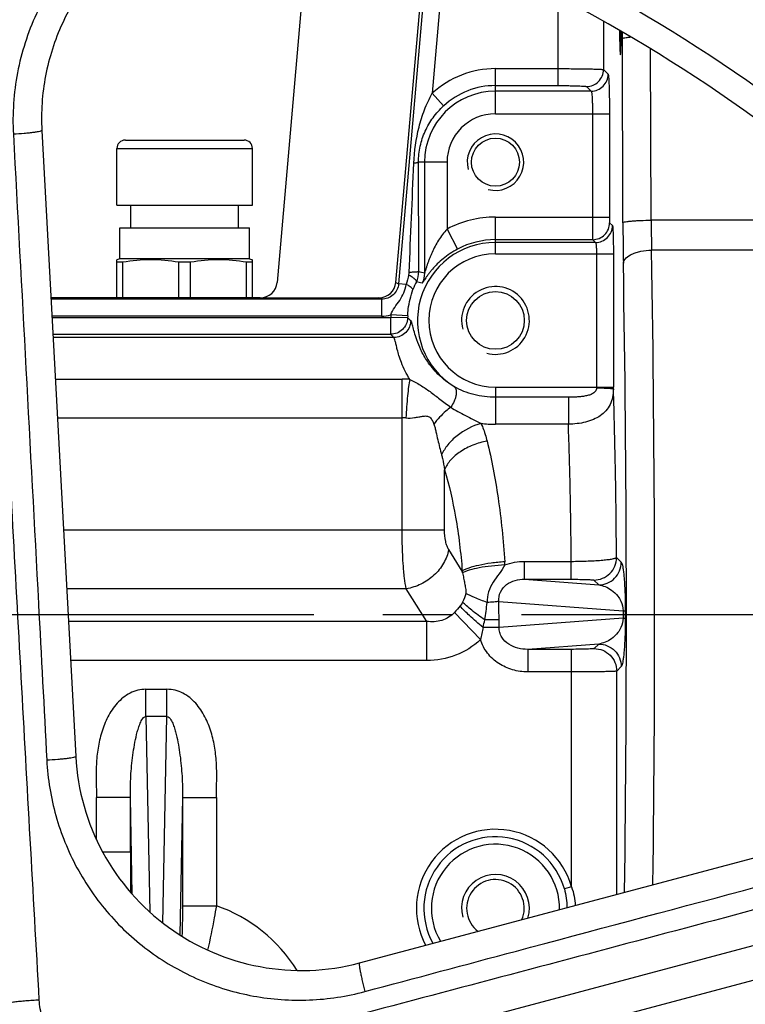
# Model space of a CAD drawing. Header units: millimetres. Extents: x 0 to 1189, y 0 to 841.
# Tile 35 of 68: x 537 to 588, y 424 to 493. Entities that reach past the tile are written whole.
import ezdxf

# ---------------------------------------------------------------- set-up
doc = ezdxf.new("R2010")
doc.units = ezdxf.units.MM
doc.header["$LTSCALE"] = 65.395
doc.linetypes.add('CENTER', pattern=[0.6, 0.375, -0.075, 0.075, -0.075])
doc.layers.get('0').update_dxf_attribs({"linetype": 'CONTINUOUS'})
doc.layers.add('3_ALL_AXES', color=7, linetype='CONTINUOUS')
doc.layers.add('LAY0001', color=7, linetype='CONTINUOUS')
doc.styles.get("Standard").update_dxf_attribs({"font": 'arial.ttf'})
doc.dimstyles.new('DIMSTYLE_4', dxfattribs={"dimtxt": 3, "dimasz": 3, "dimexe": 2, "dimexo": 1.5, "dimgap": 0.75, "dimtad": 1, "dimdec": 1, "dimlfac": 2.5, "dimdsep": 46, "dimtxsty": 'Standard', "dimblk": '_FILLED', "dimblk1": '_FILLED', "dimblk2": '_FILLED', "dimcen": 0.09, "dimadec": 1, "dimazin": 2, "dimtp": 0.8, "dimtm": 0.8, "dimtfac": 1, "dimtdec": 1, "dimtofl": 0, "dimtmove": 0, "dimatfit": 3, "dimldrblk": '_FILLED', "dimfxl": 0, "dimtolj": 1, "dimarcsym": 0})

# ---------------------------------------------------------------- blocks, each defined once
blk = doc.blocks.new('_FILLED')
at = {"color": 0, "linetype": 'ByBlock'}
blk.add_solid([(0, 0), (-1, 0.25), (-1, -0.25)], dxfattribs=at)
blk = doc.blocks.new('*D12')
at = {"color": 2, "linetype": 'Continuous'}
for p, q in [((704.574, 569.679), (376.741, 569.679)), ((378.741, 569.679), (378.741, 483.679)), ((378.741, 397.679), (378.741, 483.679)), ((501.79, 397.679), (376.741, 397.679))]:
    blk.add_line(p, q, dxfattribs=at)
at = {"color": 2, "linetype": 'Continuous', "xscale": 3, "yscale": 3, "zscale": 3}
for p, rotation in [((378.741, 569.679), 90), ((378.741, 397.679), 270)]:
    blk.add_blockref('_FILLED', p, dxfattribs=dict(at, rotation=rotation))
at = {"color": 2, "linetype": 'Continuous', "insert": (374.991, 483.679), "char_height": 3, "width": 6.99257, "attachment_point": 2, "rotation": 90, "line_spacing_factor": 0.9}
blk.add_mtext('430', dxfattribs=at)
blk = doc.blocks.new('*D13')
at = {"color": 2, "linetype": 'Continuous'}
for p, q in [((704.574, 569.679), (365.421, 569.679)), ((367.421, 569.679), (367.421, 450.479)), ((367.421, 331.279), (367.421, 450.479)), ((474.874, 331.279), (365.421, 331.279))]:
    blk.add_line(p, q, dxfattribs=at)
at = {"color": 2, "linetype": 'Continuous', "xscale": 3, "yscale": 3, "zscale": 3}
for p, rotation in [((367.421, 569.679), 90), ((367.421, 331.279), 270)]:
    blk.add_blockref('_FILLED', p, dxfattribs=dict(at, rotation=rotation))
at = {"color": 2, "linetype": 'Continuous', "insert": (363.671, 450.479), "char_height": 3, "width": 6.99257, "attachment_point": 2, "rotation": 90, "line_spacing_factor": 0.9}
blk.add_mtext('596', dxfattribs=at)
blk = doc.blocks.new('*D15')
at = {"color": 2, "linetype": 'Continuous'}
for p, q in [((524.674, 420.562), (524.674, 591.679)), ((757.874, 524.064), (757.874, 591.679)), ((524.674, 589.679), (641.274, 589.679)), ((757.874, 589.679), (641.274, 589.679))]:
    blk.add_line(p, q, dxfattribs=at)
at = {"color": 2, "linetype": 'Continuous', "xscale": 3, "yscale": 3, "zscale": 3, "rotation": 180}
blk.add_blockref('_FILLED', (524.674, 589.679), dxfattribs=at)
at = {"color": 2, "linetype": 'Continuous', "xscale": 3, "yscale": 3, "zscale": 3}
blk.add_blockref('_FILLED', (757.874, 589.679), dxfattribs=at)
at = {"color": 2, "linetype": 'Continuous', "insert": (641.274, 593.429), "char_height": 3, "width": 6.99257, "attachment_point": 2, "line_spacing_factor": 0.9}
blk.add_mtext('583', dxfattribs=at)

msp = doc.modelspace()

# ---------------------------------------------------------------- linework, layer by layer
at = {"color": 7, "linetype": 'Continuous'}
for p, q in [((563.621, 474.774), (565.442, 495.585)), ((556.977, 494.845), (555.221, 474.775)), ((538.564, 485.522), (540.959, 441.22)), ((544.474, 484.839), (552.874, 484.839)), ((543.874, 473.68), (543.874, 476.371)), ((544.294, 473.68), (544.294, 476.196)), ((548.253, 473.68), (548.253, 476.196)), ((549.094, 473.68), (549.094, 476.196)), ((553.053, 473.68), (553.053, 476.196)), ((553.474, 473.68), (553.474, 476.371)), ((554.027, 473.682), (539.204, 473.682)), ((539.204, 473.68), (562.426, 473.68)), ((634.338, 439.921), (545.944, 416.392)), ((561.051, 426.622), (603.925, 438.035))]:
    msp.add_line(p, q, dxfattribs=at)
at = {"color": 9, "linetype": 'Continuous'}
for p, q in [((565.643, 495.568), (563.815, 474.673)), ((566.835, 495.463), (566.196, 488.154)), ((575.123, 488.699), (575.123, 494.969)), ((578.321, 493.251), (578.321, 489.831)), ((579.697, 478.995), (579.657, 492.02)), ((581.696, 479.17), (581.659, 491.291)), ((570.674, 488.304), (570.674, 489.898)), ((570.674, 489.898), (575.123, 489.898)), ((578.321, 489.831), (578.648, 489.503)), ((570.674, 488.699), (575.123, 488.699)), ((577.122, 488.631), (577.449, 488.304)), ((567.007, 487.27), (566.196, 488.154)), ((577.449, 488.304), (570.674, 488.304)), ((570.674, 486.705), (578.743, 486.705)), ((577.543, 486.705), (577.543, 479.395)), ((578.743, 486.705), (578.743, 479.395)), ((543.874, 484.239), (553.474, 484.239)), ((565.648, 483.279), (565.228, 483.279)), ((565.648, 483.279), (565.648, 475.431)), ((567.247, 483.279), (567.247, 478.544)), ((570.674, 476.798), (570.674, 479.395)), ((570.674, 479.395), (578.743, 479.395)), ((578.756, 478.996), (578.955, 478.797)), ((567.247, 478.544), (567.996, 477.131)), ((577.557, 477.796), (570.674, 477.796)), ((577.755, 477.598), (570.674, 477.598)), ((577.557, 477.796), (577.755, 477.598)), ((570.674, 476.798), (579.022, 476.798)), ((577.823, 476.798), (577.823, 467.359)), ((579.022, 476.798), (579.022, 467.359)), ((563.621, 474.774), (563.815, 474.673)), ((564.36, 474.625), (563.815, 474.673)), ((562.617, 473.581), (539.21, 473.581)), ((562.617, 473.581), (562.426, 473.68)), ((562.617, 473.581), (562.617, 472.382)), ((562.617, 472.382), (539.274, 472.382)), ((564.462, 472.407), (563.265, 472.471)), ((539.279, 472.298), (563.258, 472.298)), ((563.258, 471.099), (563.258, 472.298)), ((564.456, 472.263), (563.258, 472.298)), ((539.344, 471.099), (563.258, 471.099)), ((563.476, 470.877), (539.356, 470.877)), ((539.515, 467.926), (564.065, 467.926)), ((564.065, 457.25), (564.065, 467.926)), ((570.674, 467.359), (570.674, 464.739)), ((570.674, 467.359), (579.022, 467.359)), ((575.833, 466.644), (570.674, 466.644)), ((575.833, 466.644), (575.833, 464.739)), ((539.663, 465.2), (564.065, 465.2)), ((575.833, 464.739), (570.674, 464.739)), ((567.072, 457.25), (567.072, 461.517)), ((567.072, 457.25), (540.092, 457.25)), ((568.321, 454.346), (567.363, 455.865)), ((572.737, 453.766), (572.737, 455.033)), ((572.737, 455.033), (576.041, 455.033)), ((576.041, 453.766), (576.041, 455.033)), ((579.242, 455.309), (579.579, 454.972)), ((572.737, 453.766), (576.041, 453.766)), ((572.737, 453.766), (577.98, 453.373)), ((577.643, 453.71), (577.98, 453.373)), ((564.356, 453.093), (540.317, 453.093)), ((565.812, 450.784), (564.356, 453.093)), ((570.908, 452.195), (579.712, 451.536)), ((579.712, 451.536), (579.712, 451.022)), ((579.712, 451.536), (579.861, 451.536)), ((579.861, 451.536), (579.861, 451.022)), ((565.812, 450.784), (540.442, 450.784)), ((565.812, 448.013), (565.812, 450.784)), ((569.61, 449.494), (567.776, 451.421)), ((570.926, 450.89), (569.916, 450.89)), ((579.712, 451.022), (570.926, 450.364)), ((570.926, 450.364), (570.926, 450.89)), ((579.712, 451.022), (579.861, 451.022)), ((570.926, 450.364), (569.792, 450.364)), ((577.98, 449.185), (572.955, 448.808)), ((572.955, 448.808), (572.955, 447.209)), ((576.059, 448.808), (572.955, 448.808)), ((576.059, 432.001), (576.059, 448.808)), ((577.98, 449.185), (577.658, 448.862)), ((565.812, 448.013), (540.592, 448.013)), ((579.579, 447.586), (579.257, 447.263)), ((576.059, 447.209), (572.955, 447.209)), ((579.257, 431.468), (579.257, 447.263)), ((545.93, 444.051), (545.93, 445.979)), ((545.93, 445.979), (547.417, 445.979)), ((547.417, 444.051), (547.417, 445.979)), ((545.93, 444.051), (546.196, 430.225)), ((547.417, 444.051), (545.93, 444.051)), ((547.136, 429.438), (547.417, 444.051)), ((542.432, 435.334), (542.432, 438.326)), ((544.83, 438.326), (542.432, 438.326)), ((544.962, 431.473), (544.83, 438.326)), ((544.83, 434.448), (544.83, 438.326)), ((548.517, 438.326), (548.33, 428.598)), ((548.517, 438.326), (548.517, 430.67)), ((548.517, 438.326), (550.916, 438.326)), ((550.916, 438.326), (550.916, 430.67)), ((636.024, 437.926), (545.226, 413.757)), ((544.83, 434.448), (542.876, 434.448)), ((548.517, 430.67), (550.916, 430.67))]:
    msp.add_line(p, q, dxfattribs=at)
at = {"color": 7, "linetype": 'Continuous'}
for radius in [130.8, 122.8]:
    msp.add_circle((524.674, 397.679), radius, dxfattribs=at)
at = {"color": 9, "linetype": 'Continuous'}
for centre, radius, start, end in [((524.674, 397.679), 122.038, 35.79432, 85.01418), ((524.674, 397.679), 118.371, 35.60525, 85.76137), ((524.674, 397.679), 111.441, 36.60814, 71.39186), ((440.403, 491.596), 139.255, 0.17448, 0.36467), ((570.674, 483.279), 6.619, 90, 132.57046), ((570.674, 483.279), 5.42, 90, 132.57046), ((570.674, 472.079), 7.317, 90, 117.92395), ((763.918, 479.447), 184.222, 180.14057, 181.03429), ((681.733, 479.503), 100.037, 180.19082, 181.40358), ((570.674, 472.079), 5.519, 90, 237.96579), ((570.674, 472.079), 5.718, 90, 117.92395), ((570.674, 472.079), 4.72, 90, 270), ((-982.624, 451.138), 1564.564, 359.304618, 0.949057), ((-873.134, 451.157), 1453.075, 359.229344, 0.984434), ((577.16, 471.654), 13.141, 163.87709, 166.93319), ((550.201, 410.686), 66.563, 76.58083, 76.93703), ((570.645, 472.04), 6.22, 153.43149, 159.069), ((553.957, 435.147), 41.205, 73.7667, 74.33705), ((562.615, 474.8), 2.418, 270.03397, 285.58471), ((570.674, 472.079), 7.419, 176.97242, 178.30738), ((570.674, 472.079), 6.22, 176.97242, 178.30738), ((574.808, 484.238), 15.829, 229.15939, 230.19761), ((578.198, 485.603), 20.823, 224.15046, 225.00571), ((564.066, 459.226), 8.7, 86.43569, 90.00606), ((568.681, 467.359), 9.142, 359.68388, 0.00006), ((521.877, 467.359), 57.145, 359.87362, 0.00007), ((564.065, 462.601), 2.6, 84.01838, 89.99961), ((570.669, 474.743), 10.004, 264.16895, 270.02893), ((559.884, 454.268), 11.467, 2.54961, 3.6833), ((561.993, 453.01), 6.467, 10.79751, 11.93017), ((524.669, 450.89), 46.257, 359.99946, 1.61675), ((558.132, 453.057), 11.982, 349.57787, 355.53073), ((559.03, 453.201), 11.129, 345.23337, 348.01452), ((881.945, 434.437), 337.115, 179.99812, 180.48046), ((547.301, 420.306), 10.976, 31.80513, 70.77148)]:
    msp.add_arc(centre, radius, start, end, dxfattribs=at)
at = {"color": 7, "linetype": 'Continuous'}
for centre, radius, start, end in [((524.674, 397.679), 109.6, 36.60814, 71.39186), ((544.474, 484.239), 0.6, 90, 180), ((552.874, 484.239), 0.6, 0, 90), ((544.084, 472.278), 3.923, 86.93089, 93.06911), ((548.674, 460.535), 15.667, 90.00138, 91.53807), ((548.673, 460.535), 15.667, 88.46193, 89.99862), ((553.264, 472.278), 3.923, 86.93089, 93.06911), ((556.936, 442.084), 16, 183.09428, 284.90572)]:
    msp.add_arc(centre, radius, start, end, dxfattribs=at)
at = {"color": 2, "linetype": 'Continuous'}
for centre, radius, start in [((570.674, 483.279), 2, 255), ((570.674, 472.079), 2.4, 255), ((570.674, 430.479), 2.4, 343.46443)]:
    msp.add_arc(centre, radius, start, 195, dxfattribs=at)
at = {"color": 7, "linetype": 'Continuous'}
for centre, major_axis, ratio, start_param, end_param in [((554.023, 474.884), (0.941, -0.752), 0.996493, -0.895079, 0.585119), ((562.423, 474.881), (-1.068, 0.555), 0.997149, 2.051587, 3.532939)]:
    msp.add_ellipse(centre, major_axis=major_axis, ratio=ratio, start_param=start_param, end_param=end_param, dxfattribs=at)
at = {"color": 9, "linetype": 'Continuous'}
for points, knots in [([(538.382, 423.99), (537.95, 431.595), (537.106, 446.806), (535.441, 477.224), (534.202, 500.036), (533.377, 515.244)], [0, 0, 0, 0, 0.250069, 0.500064, 1, 1, 1, 1]), ([(560.234, 503.294), (558.85, 503.76), (555.957, 504.355), (551.54, 504.168), (547.3, 502.92), (543.489, 500.685), (540.333, 497.6), (538.014, 493.846), (536.666, 489.648), (536.468, 486.71), (536.546, 485.257)], [0, 0, 0, 0, 0.125203, 0.250374, 0.375485, 0.50052, 0.625472, 0.75035, 0.875181, 1, 1, 1, 1]), ([(579.657, 492.02), (579.66, 492.027), (579.677, 492.04), (579.732, 492.064), (579.845, 492.09), (580.026, 492.117), (580.168, 492.132), (580.249, 492.139)], [0, 0, 0, 0, 0.036995, 0.097517, 0.297623, 0.60152, 1, 1, 1, 1]), ([(575.123, 489.898), (575.327, 489.898), (575.726, 489.897), (576.307, 489.894), (576.845, 489.888), (577.319, 489.88), (577.666, 489.871), (577.9, 489.863), (578.038, 489.857), (578.148, 489.851), (578.232, 489.846), (578.286, 489.838), (578.314, 489.835), (578.321, 489.831)], [0, 0, 0, 0, 0.190821, 0.374622, 0.54466, 0.694687, 0.819203, 0.870427, 0.913647, 0.948472, 0.97459, 0.991786, 1, 1, 1, 1]), ([(577.122, 488.631), (577.278, 488.632), (577.593, 488.694), (577.991, 488.961), (578.258, 489.36), (578.321, 489.675), (578.321, 489.831)], [0, 0, 0, 0, 0.249958, 0.5, 0.750042, 1, 1, 1, 1]), ([(577.449, 488.304), (577.605, 488.304), (577.92, 488.367), (578.318, 488.634), (578.585, 489.032), (578.648, 489.348), (578.648, 489.503)], [0, 0, 0, 0, 0.249958, 0.5, 0.750042, 1, 1, 1, 1]), ([(578.648, 489.503), (578.654, 489.498), (578.66, 489.472), (578.669, 489.426), (578.677, 489.352), (578.686, 489.256), (578.694, 489.135), (578.705, 488.931), (578.717, 488.627), (578.728, 488.212), (578.736, 487.742), (578.741, 487.233), (578.743, 486.883), (578.743, 486.705)], [0, 0, 0, 0, 0.008606, 0.025968, 0.052171, 0.087033, 0.13026, 0.181468, 0.305899, 0.4558, 0.625689, 0.809334, 1, 1, 1, 1]), ([(575.123, 488.699), (575.25, 488.699), (575.5, 488.698), (575.863, 488.694), (576.199, 488.688), (576.496, 488.68), (576.741, 488.671), (576.911, 488.661), (577.014, 488.652), (577.066, 488.646), (577.1, 488.639), (577.118, 488.635), (577.122, 488.631)], [0, 0, 0, 0, 0.190658, 0.374301, 0.544191, 0.694095, 0.818528, 0.912962, 0.947826, 0.97403, 0.991394, 1, 1, 1, 1]), ([(564.892, 483.203), (564.928, 484.063), (565.111, 485.351), (565.623, 486.995), (565.983, 487.779), (566.196, 488.154)], [0, 0, 0, 0, 0.500348, 0.749625, 1, 1, 1, 1]), ([(577.449, 488.304), (577.454, 488.302), (577.461, 488.287), (577.475, 488.243), (577.489, 488.149), (577.504, 488.001), (577.517, 487.804), (577.529, 487.567), (577.54, 487.196), (577.543, 486.905), (577.543, 486.705)], [0, 0, 0, 0, 0.009808, 0.027724, 0.089191, 0.183606, 0.307783, 0.457292, 0.626714, 1, 1, 1, 1]), ([(565.228, 483.279), (565.226, 483.659), (565.306, 484.413), (565.663, 485.482), (566.228, 486.454), (566.729, 487.015), (567.007, 487.27)], [0, 0, 0, 0, 0.254006, 0.501768, 0.747672, 1, 1, 1, 1]), ([(538.564, 485.522), (538.564, 485.516), (538.552, 485.501), (538.501, 485.477), (538.39, 485.446), (538.205, 485.411), (537.957, 485.375), (537.654, 485.34), (537.178, 485.295), (536.804, 485.27), (536.546, 485.257)], [0, 0, 0, 0, 0.008927, 0.025072, 0.083442, 0.176206, 0.300208, 0.450782, 0.62213, 1, 1, 1, 1]), ([(536.546, 485.257), (537.141, 474.183), (537.933, 459.418), (538.717, 444.653), (538.912, 440.961)], [0, 0, 0, 0, 0.749969, 1, 1, 1, 1]), ([(565.228, 483.279), (565.224, 483.268), (565.187, 483.252), (565.123, 483.235), (565.018, 483.217), (564.938, 483.208), (564.892, 483.203)], [0, 0, 0, 0, 0.099076, 0.299524, 0.602558, 1, 1, 1, 1]), ([(565.245, 475.526), (565.244, 476.173), (565.24, 478.757), (565.234, 481.341), (565.228, 483.279)], [0, 0, 0, 0, 0.250272, 1, 1, 1, 1]), ([(577.543, 479.395), (577.543, 479.196), (577.544, 478.905), (577.545, 478.535), (577.547, 478.298), (577.549, 478.101), (577.55, 477.951), (577.555, 477.856), (577.554, 477.809), (577.557, 477.796)], [0, 0, 0, 0, 0.374802, 0.544923, 0.695021, 0.819583, 0.914033, 0.97491, 1, 1, 1, 1]), ([(578.743, 479.395), (578.743, 479.345), (578.743, 479.253), (578.745, 479.143), (578.748, 479.072), (578.75, 479.034), (578.754, 479.011), (578.754, 478.998), (578.756, 478.996)], [0, 0, 0, 0, 0.374349, 0.694184, 0.818634, 0.913081, 0.97415, 1, 1, 1, 1]), ([(577.557, 477.796), (577.713, 477.797), (578.028, 477.859), (578.426, 478.126), (578.693, 478.525), (578.756, 478.84), (578.756, 478.996)], [0, 0, 0, 0, 0.249958, 0.5, 0.750042, 1, 1, 1, 1]), ([(577.755, 477.598), (577.911, 477.598), (578.226, 477.661), (578.625, 477.928), (578.892, 478.326), (578.954, 478.641), (578.955, 478.797)], [0, 0, 0, 0, 0.249958, 0.5, 0.750042, 1, 1, 1, 1]), ([(578.955, 478.797), (578.959, 478.793), (578.963, 478.775), (578.969, 478.742), (578.975, 478.689), (578.984, 478.586), (578.994, 478.417), (579.004, 478.171), (579.011, 477.875), (579.017, 477.539), (579.021, 477.175), (579.022, 476.926), (579.022, 476.798)], [0, 0, 0, 0, 0.008606, 0.025968, 0.05217, 0.087032, 0.181463, 0.305891, 0.455792, 0.625679, 0.809323, 1, 1, 1, 1]), ([(579.697, 478.995), (579.7, 479.003), (579.717, 479.016), (579.774, 479.041), (579.89, 479.067), (580.077, 479.095), (580.323, 479.119), (580.62, 479.14), (581.083, 479.162), (581.446, 479.169), (581.696, 479.17)], [0, 0, 0, 0, 0.011417, 0.030208, 0.092505, 0.187152, 0.311156, 0.460161, 0.628806, 1, 1, 1, 1]), ([(567.247, 478.544), (567.132, 478.422), (566.918, 478.165), (566.638, 477.755), (566.395, 477.33), (566.219, 476.969), (566.093, 476.68), (566.006, 476.465), (565.925, 476.252), (565.851, 476.044), (565.795, 475.874), (565.753, 475.744), (565.724, 475.654), (565.699, 475.573), (565.679, 475.511), (565.666, 475.472), (565.658, 475.45), (565.654, 475.44), (565.65, 475.431), (565.648, 475.431)], [0, 0, 0, 0, 0.142576, 0.283438, 0.421963, 0.557811, 0.624568, 0.690362, 0.754939, 0.817841, 0.878172, 0.906826, 0.933914, 0.958648, 0.979629, 0.988008, 0.994451, 0.998536, 1, 1, 1, 1]), ([(577.755, 477.598), (577.763, 477.595), (577.772, 477.568), (577.784, 477.522), (577.794, 477.446), (577.804, 477.348), (577.812, 477.229), (577.82, 477.044), (577.823, 476.898), (577.823, 476.798)], [0, 0, 0, 0, 0.029678, 0.091805, 0.186262, 0.310141, 0.45916, 0.627991, 1, 1, 1, 1]), ([(567.996, 477.131), (567.811, 477.032), (567.458, 476.822), (566.978, 476.466), (566.564, 476.093), (566.266, 475.775), (566.06, 475.526), (565.925, 475.352), (565.806, 475.187), (565.704, 475.038), (565.619, 474.909), (565.56, 474.817), (565.522, 474.762), (565.501, 474.733), (565.488, 474.718), (565.479, 474.708), (565.476, 474.709)], [0, 0, 0, 0, 0.177889, 0.347708, 0.505729, 0.650342, 0.717101, 0.77964, 0.837293, 0.889042, 0.933377, 0.968213, 0.981289, 0.991055, 0.997279, 1, 1, 1, 1]), ([(579.727, 476.122), (579.746, 476.417), (580.165, 476.718), (580.639, 476.894), (581.105, 477.013), (581.474, 477.049), (581.725, 477.053)], [0, 0, 0, 0, 0.383212, 0.522185, 0.674041, 1, 1, 1, 1]), ([(565.082, 474.822), (565.089, 474.848), (565.044, 474.927), (564.936, 475.029), (564.759, 475.165), (564.617, 475.255), (564.536, 475.304)], [0, 0, 0, 0, 0.110242, 0.317699, 0.620701, 1, 1, 1, 1]), ([(565.245, 475.526), (565.242, 475.521), (565.221, 475.518), (565.184, 475.511), (565.123, 475.505), (565.044, 475.499), (564.946, 475.493), (564.784, 475.486), (564.655, 475.483), (564.565, 475.481)], [0, 0, 0, 0, 0.026555, 0.083967, 0.17199, 0.289175, 0.433431, 0.602111, 1, 1, 1, 1]), ([(563.815, 474.673), (563.802, 474.526), (563.721, 474.234), (563.448, 473.872), (563.062, 473.635), (562.764, 473.581), (562.617, 473.581)], [0, 0, 0, 0, 0.250118, 0.500248, 0.750235, 1, 1, 1, 1]), ([(563.265, 472.471), (563.328, 472.662), (563.535, 473.017), (563.908, 473.495), (564.209, 474.03), (564.324, 474.425), (564.36, 474.625)], [0, 0, 0, 0, 0.249072, 0.498087, 0.748797, 1, 1, 1, 1]), ([(564.835, 474.262), (564.839, 474.285), (564.799, 474.347), (564.705, 474.424), (564.551, 474.525), (564.429, 474.59), (564.36, 474.625)], [0, 0, 0, 0, 0.112547, 0.317981, 0.618505, 1, 1, 1, 1]), ([(564.462, 472.407), (564.471, 472.569), (564.526, 473.198), (564.667, 473.823), (564.835, 474.262)], [0, 0, 0, 0, 0.255947, 1, 1, 1, 1]), ([(564.456, 472.263), (564.452, 472.11), (564.382, 471.802), (564.113, 471.417), (563.72, 471.159), (563.411, 471.099), (563.258, 471.099)], [0, 0, 0, 0, 0.24996, 0.5, 0.75004, 1, 1, 1, 1]), ([(564.675, 472.077), (564.675, 471.921), (564.612, 471.606), (564.345, 471.207), (563.947, 470.94), (563.632, 470.878), (563.476, 470.877)], [0, 0, 0, 0, 0.249958, 0.5, 0.750042, 1, 1, 1, 1]), ([(567.746, 467.4), (567.332, 467.646), (566.635, 468.188), (565.876, 469.109), (565.402, 469.943), (565.114, 470.647), (564.941, 471.21), (564.845, 471.59), (564.785, 471.819), (564.749, 471.939), (564.716, 472.022), (564.69, 472.065), (564.675, 472.077)], [0, 0, 0, 0, 0.251041, 0.454661, 0.618563, 0.74919, 0.850673, 0.925364, 0.953099, 0.974611, 0.990095, 1, 1, 1, 1]), ([(564.607, 467.909), (564.374, 468.287), (564.099, 468.848), (563.849, 469.571), (563.731, 469.992), (563.647, 470.331), (563.586, 470.591), (563.536, 470.763), (563.5, 470.854), (563.476, 470.877)], [0, 0, 0, 0, 0.417729, 0.582406, 0.719188, 0.828819, 0.911749, 0.968414, 1, 1, 1, 1]), ([(564.607, 467.909), (564.575, 467.74), (564.517, 467.353), (564.416, 466.446), (564.363, 465.707), (564.336, 465.186)], [0, 0, 0, 0, 0.188524, 0.428617, 1, 1, 1, 1]), ([(564.607, 467.909), (564.862, 467.781), (565.356, 467.518), (566.062, 467.039), (566.76, 466.493), (567.248, 466.122), (567.509, 465.937)], [0, 0, 0, 0, 0.243536, 0.477076, 0.726701, 1, 1, 1, 1]), ([(567.746, 467.4), (567.91, 467.282), (567.921, 466.924), (567.838, 466.591), (567.727, 466.288), (567.605, 466.073), (567.509, 465.937)], [0, 0, 0, 0, 0.387587, 0.528283, 0.680567, 1, 1, 1, 1]), ([(570.674, 466.644), (570.161, 466.644), (569.142, 466.765), (568.176, 467.137), (567.746, 467.4)], [0, 0, 0, 0, 0.503801, 1, 1, 1, 1]), ([(577.823, 467.309), (577.822, 467.261), (577.809, 467.166), (577.716, 467.001), (577.52, 466.867), (577.258, 466.776), (576.982, 466.718), (576.699, 466.681), (576.316, 466.651), (576.027, 466.644), (575.833, 466.644)], [0, 0, 0, 0, 0.063125, 0.124433, 0.24466, 0.366923, 0.49123, 0.617105, 0.744119, 1, 1, 1, 1]), ([(579.022, 467.233), (579.02, 467.039), (578.986, 466.66), (578.812, 466.129), (578.512, 465.677), (578.102, 465.319), (577.609, 465.054), (576.855, 464.809), (576.245, 464.742), (575.833, 464.739)], [0, 0, 0, 0, 0.127976, 0.248049, 0.363759, 0.480279, 0.60166, 0.729559, 1, 1, 1, 1]), ([(577.823, 467.309), (577.972, 467.309), (578.19, 467.306), (578.468, 467.296), (578.646, 467.287), (578.794, 467.276), (578.905, 467.264), (578.976, 467.253), (579.009, 467.242), (579.02, 467.237), (579.022, 467.233)], [0, 0, 0, 0, 0.372844, 0.542165, 0.691665, 0.815913, 0.91045, 0.972063, 0.990068, 1, 1, 1, 1]), ([(579.242, 455.309), (579.228, 457.453), (579.181, 461.428), (579.085, 465.403), (579.022, 467.233)], [0, 0, 0, 0, 0.539282, 1, 1, 1, 1]), ([(567.509, 465.937), (567.391, 465.848), (566.953, 465.496), (566.561, 465.083), (566.32, 464.745)], [0, 0, 0, 0, 0.26189, 1, 1, 1, 1]), ([(567.509, 465.937), (567.674, 465.83), (568.021, 465.629), (568.734, 465.245), (569.283, 464.97), (569.652, 464.791)], [0, 0, 0, 0, 0.242499, 0.494083, 1, 1, 1, 1]), ([(564.336, 465.186), (564.539, 465.165), (564.845, 465.18), (565.236, 465.25), (565.471, 465.297), (565.655, 465.32), (565.789, 465.321), (565.919, 465.295), (566.078, 465.207), (566.217, 465.011), (566.287, 464.836), (566.32, 464.745)], [0, 0, 0, 0, 0.267051, 0.396184, 0.520647, 0.580629, 0.638868, 0.695697, 0.752667, 0.872567, 1, 1, 1, 1]), ([(566.32, 464.745), (566.351, 464.656), (566.397, 464.471), (566.484, 464.102), (566.588, 463.641), (566.719, 463.099), (566.811, 462.742), (566.859, 462.567)], [0, 0, 0, 0, 0.126457, 0.253786, 0.507333, 0.757093, 1, 1, 1, 1]), ([(569.652, 464.791), (569.039, 464.62), (568.171, 464.174), (567.291, 463.32), (566.971, 462.821), (566.859, 462.567)], [0, 0, 0, 0, 0.521479, 0.772214, 1, 1, 1, 1]), ([(569.652, 464.791), (569.697, 464.692), (569.868, 464.286), (569.999, 463.864), (570.079, 463.542)], [0, 0, 0, 0, 0.246201, 1, 1, 1, 1]), ([(576.041, 455.033), (576.026, 456.771), (575.981, 460.007), (575.891, 463.242), (575.833, 464.739)], [0, 0, 0, 0, 0.537009, 1, 1, 1, 1]), ([(570.079, 463.542), (569.739, 463.481), (569.078, 463.293), (568.194, 462.837), (567.493, 462.25), (567.169, 461.764), (567.072, 461.517)], [0, 0, 0, 0, 0.276155, 0.544396, 0.788799, 1, 1, 1, 1]), ([(570.079, 463.542), (570.409, 462.222), (570.941, 459.388), (571.23, 456.52), (571.328, 455.005)], [0, 0, 0, 0, 0.472469, 1, 1, 1, 1]), ([(566.859, 462.567), (566.882, 462.481), (566.969, 462.135), (567.033, 461.783), (567.072, 461.517)], [0, 0, 0, 0, 0.247877, 1, 1, 1, 1]), ([(567.072, 461.517), (567.4, 460.416), (567.932, 458.039), (568.223, 455.623), (568.321, 454.346)], [0, 0, 0, 0, 0.472936, 1, 1, 1, 1]), ([(564.356, 453.093), (564.304, 453.344), (564.219, 453.928), (564.096, 455.314), (564.065, 456.449), (564.065, 457.25)], [0, 0, 0, 0, 0.184587, 0.423629, 1, 1, 1, 1]), ([(567.363, 455.865), (567.315, 455.942), (567.23, 456.131), (567.105, 456.592), (567.072, 456.979), (567.072, 457.25)], [0, 0, 0, 0, 0.192306, 0.430794, 1, 1, 1, 1]), ([(567.363, 455.865), (567.301, 455.527), (567.041, 454.854), (566.351, 454.008), (565.431, 453.38), (564.718, 453.15), (564.356, 453.093)], [0, 0, 0, 0, 0.237857, 0.489101, 0.74637, 1, 1, 1, 1]), ([(571.328, 455.005), (571.005, 454.981), (570.388, 454.917), (569.537, 454.772), (568.922, 454.614), (568.536, 454.466), (568.384, 454.388), (568.321, 454.346)], [0, 0, 0, 0, 0.31335, 0.600099, 0.835113, 0.927092, 1, 1, 1, 1]), ([(576.041, 455.033), (576.246, 455.034), (576.647, 455.039), (577.23, 455.057), (577.768, 455.085), (578.243, 455.12), (578.636, 455.16), (578.906, 455.199), (579.071, 455.234), (579.155, 455.257), (579.21, 455.279), (579.237, 455.299), (579.242, 455.309)], [0, 0, 0, 0, 0.189788, 0.372554, 0.541568, 0.690671, 0.814535, 0.908878, 0.943998, 0.970769, 0.989208, 1, 1, 1, 1]), ([(577.643, 453.71), (577.851, 453.711), (578.271, 453.794), (578.802, 454.15), (579.158, 454.681), (579.242, 455.101), (579.242, 455.309)], [0, 0, 0, 0, 0.249958, 0.5, 0.750042, 1, 1, 1, 1]), ([(577.98, 453.373), (578.188, 453.373), (578.608, 453.457), (579.14, 453.813), (579.496, 454.344), (579.579, 454.764), (579.579, 454.972)], [0, 0, 0, 0, 0.249958, 0.5, 0.750042, 1, 1, 1, 1]), ([(579.579, 454.972), (579.599, 454.952), (579.63, 454.879), (579.668, 454.738), (579.707, 454.521), (579.746, 454.221), (579.784, 453.815), (579.844, 452.909), (579.861, 452.134), (579.861, 451.536)], [0, 0, 0, 0, 0.02417, 0.066181, 0.128342, 0.213863, 0.328271, 0.481942, 1, 1, 1, 1]), ([(571.34, 454.778), (571.021, 454.762), (570.411, 454.714), (569.567, 454.594), (568.954, 454.458), (568.566, 454.328), (568.411, 454.258), (568.346, 454.221)], [0, 0, 0, 0, 0.312796, 0.599105, 0.834288, 0.926624, 1, 1, 1, 1]), ([(571.34, 454.778), (571.232, 454.556), (570.937, 454.154), (570.48, 453.565), (570.153, 452.88), (570.078, 452.375), (570.078, 452.123)], [0, 0, 0, 0, 0.247604, 0.496744, 0.747668, 1, 1, 1, 1]), ([(568.346, 454.221), (568.37, 454.096), (568.416, 453.852), (568.488, 453.491), (568.557, 453.133), (568.597, 452.882), (568.571, 452.757)], [0, 0, 0, 0, 0.257044, 0.50281, 0.742112, 1, 1, 1, 1]), ([(570.908, 452.195), (570.892, 452.421), (570.976, 452.892), (571.435, 453.431), (572.064, 453.718), (572.515, 453.768), (572.737, 453.766)], [0, 0, 0, 0, 0.250809, 0.503415, 0.754537, 1, 1, 1, 1]), ([(576.041, 453.766), (576.244, 453.766), (576.537, 453.764), (576.911, 453.757), (577.147, 453.75), (577.343, 453.742), (577.477, 453.734), (577.558, 453.727), (577.599, 453.722), (577.626, 453.717), (577.64, 453.714), (577.643, 453.71)], [0, 0, 0, 0, 0.378252, 0.548725, 0.698131, 0.821329, 0.914335, 0.948591, 0.974338, 0.991438, 1, 1, 1, 1]), ([(577.98, 453.373), (578.136, 453.35), (578.457, 453.26), (578.932, 452.999), (579.311, 452.634), (579.615, 452.14), (579.709, 451.768), (579.712, 451.536)], [0, 0, 0, 0, 0.17342, 0.363525, 0.592227, 0.744408, 1, 1, 1, 1]), ([(570.078, 452.123), (569.781, 452.233), (569.273, 452.431), (568.773, 452.65), (568.571, 452.757)], [0, 0, 0, 0, 0.581352, 1, 1, 1, 1]), ([(570.908, 452.195), (570.795, 452.177), (570.518, 452.15), (570.241, 452.132), (570.078, 452.123)], [0, 0, 0, 0, 0.411179, 1, 1, 1, 1]), ([(569.792, 450.364), (569.466, 450.632), (568.907, 451.117), (568.376, 451.636), (568.168, 451.878)], [0, 0, 0, 0, 0.569516, 1, 1, 1, 1]), ([(569.916, 450.89), (569.6, 451.108), (569.16, 451.429), (568.645, 451.862), (568.435, 452.062), (568.347, 452.156)], [0, 0, 0, 0, 0.571281, 0.808017, 1, 1, 1, 1]), ([(567.776, 451.421), (567.654, 451.29), (567.373, 451.057), (566.717, 450.762), (566.162, 450.738), (565.812, 450.784)], [0, 0, 0, 0, 0.252218, 0.50439, 1, 1, 1, 1]), ([(579.712, 451.022), (579.709, 450.79), (579.615, 450.418), (579.311, 449.924), (578.932, 449.559), (578.457, 449.297), (578.136, 449.208), (577.98, 449.185)], [0, 0, 0, 0, 0.255614, 0.407789, 0.636484, 0.826584, 1, 1, 1, 1]), ([(579.861, 451.022), (579.861, 450.424), (579.844, 449.648), (579.784, 448.743), (579.746, 448.336), (579.707, 448.037), (579.668, 447.82), (579.63, 447.679), (579.599, 447.605), (579.579, 447.586)], [0, 0, 0, 0, 0.518081, 0.671744, 0.786148, 0.871663, 0.933822, 0.975831, 1, 1, 1, 1]), ([(572.955, 448.808), (572.724, 448.806), (572.256, 448.86), (571.6, 449.135), (571.158, 449.558), (570.958, 449.999), (570.925, 450.243), (570.926, 450.364)], [0, 0, 0, 0, 0.245446, 0.492718, 0.743392, 0.871347, 1, 1, 1, 1]), ([(569.61, 449.494), (569.109, 449.018), (567.904, 448.254), (566.505, 448.013), (565.812, 448.013)], [0, 0, 0, 0, 0.499793, 1, 1, 1, 1]), ([(572.955, 447.209), (572.595, 447.209), (571.871, 447.31), (570.875, 447.763), (570.063, 448.501), (569.717, 449.152), (569.61, 449.494)], [0, 0, 0, 0, 0.250259, 0.500396, 0.75031, 1, 1, 1, 1]), ([(577.658, 448.862), (577.655, 448.859), (577.64, 448.856), (577.614, 448.85), (577.572, 448.846), (577.489, 448.839), (577.354, 448.831), (577.157, 448.823), (576.92, 448.817), (576.549, 448.81), (576.259, 448.808), (576.059, 448.808)], [0, 0, 0, 0, 0.008606, 0.025968, 0.052171, 0.087034, 0.181467, 0.305899, 0.455802, 0.625691, 1, 1, 1, 1]), ([(577.658, 448.862), (577.866, 448.862), (578.286, 448.778), (578.817, 448.422), (579.173, 447.891), (579.257, 447.471), (579.257, 447.263)], [0, 0, 0, 0, 0.249958, 0.5, 0.750042, 1, 1, 1, 1]), ([(577.98, 449.185), (578.188, 449.184), (578.608, 449.101), (579.14, 448.745), (579.496, 448.214), (579.579, 447.794), (579.579, 447.586)], [0, 0, 0, 0, 0.249958, 0.5, 0.750042, 1, 1, 1, 1]), ([(579.257, 447.263), (579.249, 447.259), (579.222, 447.257), (579.168, 447.251), (579.084, 447.247), (578.973, 447.242), (578.836, 447.237), (578.602, 447.231), (578.255, 447.224), (577.781, 447.218), (577.243, 447.213), (576.662, 447.21), (576.263, 447.209), (576.059, 447.209)], [0, 0, 0, 0, 0.00812, 0.025275, 0.051373, 0.086187, 0.129405, 0.180632, 0.305166, 0.455222, 0.625293, 0.809134, 1, 1, 1, 1]), ([(545.93, 445.979), (545.737, 445.979), (545.347, 445.931), (544.617, 445.656), (543.848, 445.027), (543.203, 444.047), (542.772, 442.96), (542.516, 441.819), (542.403, 440.657), (542.398, 439.491), (542.432, 438.715), (542.432, 438.326)], [0, 0, 0, 0, 0.062474, 0.124964, 0.249494, 0.37439, 0.499435, 0.624542, 0.749684, 0.874841, 1, 1, 1, 1]), ([(550.916, 438.326), (550.916, 438.715), (550.949, 439.491), (550.944, 440.657), (550.831, 441.819), (550.576, 442.96), (550.144, 444.047), (549.499, 445.027), (548.731, 445.656), (548, 445.931), (547.611, 445.979), (547.417, 445.979)], [0, 0, 0, 0, 0.125159, 0.250316, 0.375458, 0.500565, 0.625609, 0.750506, 0.875036, 0.937526, 1, 1, 1, 1]), ([(544.83, 438.326), (544.824, 438.826), (544.837, 439.576), (544.914, 440.573), (545, 441.317), (545.115, 442.055), (545.24, 442.662), (545.367, 443.141), (545.462, 443.433), (545.559, 443.664), (545.664, 443.873), (545.81, 444.057), (545.93, 444.051)], [0, 0, 0, 0, 0.251252, 0.377283, 0.502955, 0.62811, 0.75271, 0.814844, 0.876918, 0.907981, 0.939117, 1, 1, 1, 1]), ([(547.417, 444.051), (547.538, 444.057), (547.683, 443.873), (547.789, 443.664), (547.885, 443.433), (547.98, 443.141), (548.108, 442.662), (548.232, 442.055), (548.348, 441.317), (548.433, 440.573), (548.51, 439.576), (548.523, 438.826), (548.517, 438.326)], [0, 0, 0, 0, 0.060883, 0.092019, 0.123082, 0.185156, 0.24729, 0.37189, 0.497045, 0.622717, 0.748748, 1, 1, 1, 1]), ([(633.795, 442.285), (619.077, 438.371), (596.998, 432.5), (567.554, 424.684), (552.827, 420.786), (545.46, 418.847)], [0, 0, 0, 0, 0.499936, 0.749931, 1, 1, 1, 1]), ([(540.959, 441.22), (540.959, 441.214), (540.946, 441.199), (540.895, 441.177), (540.781, 441.146), (540.594, 441.113), (540.341, 441.078), (540.034, 441.044), (539.552, 441), (539.173, 440.975), (538.912, 440.961)], [0, 0, 0, 0, 0.008594, 0.024615, 0.083045, 0.176077, 0.300432, 0.451324, 0.622827, 1, 1, 1, 1]), ([(538.912, 440.961), (538.982, 439.638), (539.416, 436.997), (540.92, 433.28), (543.209, 429.981), (546.174, 427.272), (549.667, 425.289), (553.512, 424.132), (557.511, 423.85), (560.158, 424.253), (561.438, 424.596)], [0, 0, 0, 0, 0.124854, 0.249806, 0.374866, 0.5, 0.625134, 0.750194, 0.875146, 1, 1, 1, 1]), ([(561.438, 424.596), (565.009, 425.551), (579.294, 429.368), (593.581, 433.177), (604.296, 436.033)], [0, 0, 0, 0, 0.250031, 1, 1, 1, 1]), ([(548.517, 430.67), (548.517, 430.261), (548.511, 429.539), (548.494, 428.816), (548.478, 428.502)], [0, 0, 0, 0, 0.564817, 1, 1, 1, 1]), ([(550.916, 430.67), (550.869, 430.384), (550.687, 429.333), (550.473, 428.288), (550.291, 427.531)], [0, 0, 0, 0, 0.270869, 1, 1, 1, 1]), ([(561.051, 426.622), (561.046, 426.621), (561.036, 426.603), (561.03, 426.548), (561.036, 426.43), (561.062, 426.242), (561.107, 425.991), (561.169, 425.688), (561.276, 425.216), (561.37, 424.848), (561.438, 424.596)], [0, 0, 0, 0, 0.008594, 0.024615, 0.083045, 0.176077, 0.300432, 0.451324, 0.622827, 1, 1, 1, 1]), ([(553.933, 392.771), (561.033, 395.533), (575.238, 401.036), (603.653, 412.02), (624.965, 420.247), (639.174, 425.731)], [0, 0, 0, 0, 0.250069, 0.500064, 1, 1, 1, 1]), ([(538.382, 423.99), (538.222, 423.981), (537.907, 423.963), (537.448, 423.93), (537.023, 423.893), (536.65, 423.853), (536.343, 423.812), (536.115, 423.774), (535.976, 423.74), (535.914, 423.714), (535.897, 423.698), (535.898, 423.691)], [0, 0, 0, 0, 0.191449, 0.376745, 0.548441, 0.699648, 0.824328, 0.917582, 0.976008, 0.99185, 1, 1, 1, 1]), ([(545.46, 418.847), (545.059, 418.741), (544.228, 418.62), (542.564, 418.747), (540.596, 419.594), (539.182, 421.204), (538.547, 422.747), (538.406, 423.575), (538.382, 423.99)], [0, 0, 0, 0, 0.125247, 0.250594, 0.5, 0.749406, 0.874753, 1, 1, 1, 1])]:
    msp.add_open_spline(points, degree=3, knots=knots, dxfattribs=at)
at = {"color": 7, "linetype": 'Continuous'}
for points, knots in [([(559.646, 501.549), (558.415, 501.964), (555.84, 502.494), (551.911, 502.33), (548.137, 501.222), (544.746, 499.238), (541.935, 496.496), (539.87, 493.159), (538.671, 489.427), (538.494, 486.814), (538.564, 485.522)], [0, 0, 0, 0, 0.125258, 0.250475, 0.375617, 0.500661, 0.6256, 0.750445, 0.875229, 1, 1, 1, 1]), ([(548.253, 476.196), (547.6, 476.306), (546.274, 476.436), (544.947, 476.306), (544.294, 476.196)], [0, 0, 0, 0, 0.5, 1, 1, 1, 1]), ([(553.053, 476.196), (552.4, 476.306), (551.074, 476.436), (549.747, 476.306), (549.094, 476.196)], [0, 0, 0, 0, 0.5, 1, 1, 1, 1])]:
    msp.add_open_spline(points, degree=3, knots=knots, dxfattribs=at)
at = {"color": 9, "linetype": 'Continuous'}
for points in [[(564.565, 475.481), (564.675, 478.055), (564.784, 480.629), (564.892, 483.203)], [(564.536, 475.304), (564.553, 475.361), (564.562, 475.421), (564.565, 475.481)], [(565.082, 474.822), (565.188, 475.038), (565.245, 475.285), (565.245, 475.526)], [(565.648, 475.431), (565.648, 475.184), (565.588, 474.93), (565.476, 474.709)], [(571.34, 454.778), (571.781, 454.951), (572.263, 455.033), (572.737, 455.033)], [(568.571, 452.757), (568.528, 452.548), (568.451, 452.342), (568.347, 452.156)], [(568.168, 451.878), (568.051, 451.715), (567.913, 451.568), (567.776, 451.421)], [(568.347, 452.156), (568.293, 452.06), (568.233, 451.967), (568.168, 451.878)], [(569.792, 450.364), (569.733, 450.074), (569.695, 449.778), (569.61, 449.494)]]:
    msp.add_open_spline(points, degree=3, dxfattribs=at)
at = {"layer": '3_ALL_AXES', "color": 7, "linetype": 'Continuous'}
for p, q in [((543.874, 480.239), (543.874, 484.239)), ((553.474, 480.239), (553.474, 484.239)), ((543.874, 480.239), (553.474, 480.239)), ((544.854, 478.639), (544.854, 480.239)), ((552.494, 478.639), (552.494, 480.239)), ((544.074, 476.439), (544.074, 478.639)), ((544.074, 478.639), (553.273, 478.639)), ((553.274, 476.439), (553.274, 478.639)), ((544.074, 476.439), (543.874, 476.371)), ((553.274, 476.439), (544.074, 476.439)), ((553.274, 476.439), (553.474, 476.371))]:
    msp.add_line(p, q, dxfattribs=at)
at = {"layer": '3_ALL_AXES', "color": 9, "linetype": 'Continuous'}
for p, q in [((589.474, 479.17), (581.696, 479.17)), ((589.474, 477.053), (581.725, 477.053))]:
    msp.add_line(p, q, dxfattribs=at)
at = {"layer": '3_ALL_AXES', "color": 2, "linetype": 'CENTER'}
msp.add_line((454.808, 451.279), (726.075, 451.279), dxfattribs=at)
at = {"layer": '3_ALL_AXES', "color": 7, "linetype": 'Continuous'}
for centre, radius in [((570.674, 483.279), 1.7), ((570.674, 472.079), 2.04)]:
    msp.add_circle(centre, radius, dxfattribs=at)
msp.add_arc((570.674, 430.479), 2.04, 337.04116, 232.78564, dxfattribs=at)
msp.add_ellipse((579.516, 492.574), major_axis=(0, 1.7), ratio=0.034921, start_param=1.557436, end_param=4.685463, dxfattribs=at)
at = {"layer": 'LAY0001', "color": 9, "linetype": 'Continuous'}
for p, q in [((570.674, 486.705), (570.674, 488.304)), ((567.247, 483.279), (565.648, 483.279)), ((576.059, 432.001), (575.55, 431.857))]:
    msp.add_line(p, q, dxfattribs=at)
for centre, radius, start, end in [((570.674, 483.279), 5.025, 90, 180), ((570.674, 483.279), 3.426, 90, 180), ((570.674, 430.479), 5.596, 15.77853, 207.8335), ((570.674, 430.479), 5.067, 15.77853, 209.2102), ((570.674, 430.479), 4.538, 358.88565, 210.92276)]:
    msp.add_arc(centre, radius, start, end, dxfattribs=at)
for points in [[(576.059, 432.001), (576.216, 431.583), (576.302, 431.133), (576.323, 430.687)], [(575.55, 431.857), (575.671, 431.427), (575.731, 430.977), (575.736, 430.531)]]:
    msp.add_open_spline(points, degree=3, dxfattribs=at)

# ---------------------------------------------------------------- dimensions: what is measured, and where the dimension line sits
at = {"color": 2, "linetype": 'Continuous'}
dim = msp.add_linear_dim(base=(757.874, 589.679), p1=(524.674, 419.062), p2=(757.874, 522.564), dimstyle='DIMSTYLE_4', dxfattribs=at)
dim.commit()
dim.dimension.update_dxf_attribs({"geometry": '*D15', "text_midpoint": (641.263, 589.679), "dimtype": 160})
for base, p1, p2, angle, picture, middle in [((367.421, 331.279), (706.074, 569.679), (476.374, 331.279), 270, '*D13', (367.421, 450.468)), ((378.741, 569.679), (503.29, 397.679), (706.074, 569.679), 90, '*D12', (378.741, 483.601))]:
    dim = msp.add_linear_dim(base=base, p1=p1, p2=p2, angle=angle, dimstyle='DIMSTYLE_4', dxfattribs=at)
    dim.commit()
    dim.dimension.update_dxf_attribs({"geometry": picture, "text_midpoint": middle, "dimtype": 160})

doc.saveas('drawing.dxf')
